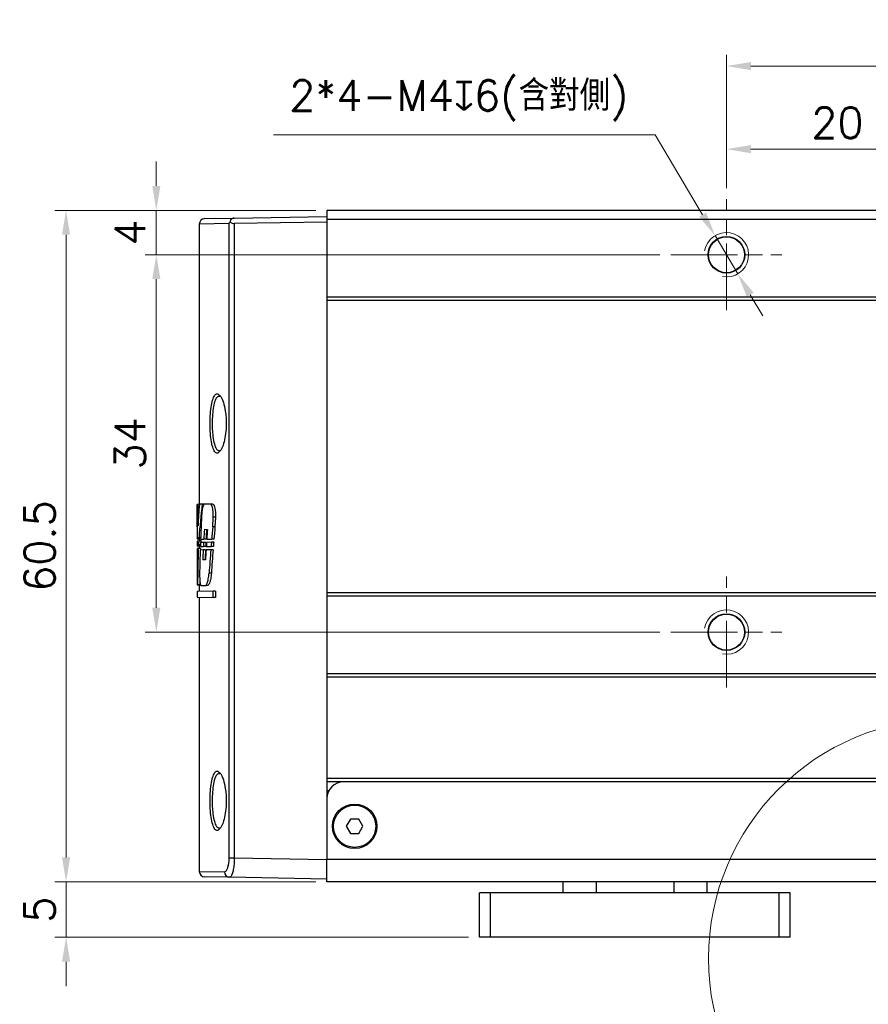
# Model space of a CAD drawing. Header units: inches. Extents: x 0 to 5766, y -2164 to 1330.
# Tile 93 of 210: x 3285 to 3361, y 297 to 386. Entities that reach past the tile are written whole.
import ezdxf

# ---------------------------------------------------------------- set-up
doc = ezdxf.new("R2010")
doc.units = ezdxf.units.IN
doc.header["$MEASUREMENT"] = 0
for name, pattern in [('AM_ISO08W050x2', [9, 6, -0.75, 1.5, -0.75]), ('CENTER', [2, 1.25, -0.25, 0.25, -0.25]), ('SLD-實線', [0])]:
    doc.linetypes.add(name, pattern=pattern)
for name, color, linetype, lineweight in [('AM_0', 7, 'Continuous', 30), ('AM_4', 3, 'Continuous', 15), ('AM_5', 3, 'Continuous', 15), ('AM_7', 4, 'CENTER', 15), ('AM_8', 1, 'Continuous', 15)]:
    doc.layers.add(name, color=color, linetype=linetype, lineweight=lineweight)
doc.styles.add('尺寸標註', font='romans.shx', dxfattribs={"bigfont": 'CHINESET.SHX'})
doc.dimstyles.new('複本(2) CNS2-1$0', dxfattribs={"dimtxt": 2.75, "dimasz": 2.2, "dimexe": 1, "dimexo": 1, "dimgap": 1, "dimtad": 1, "dimtoh": 1, "dimdsep": 46, "dimtxsty": '尺寸標註', "dimcen": 0, "dimclrd": 2, "dimclre": 2, "dimclrt": 3, "dimadec": 0, "dimazin": 2, "dimtp": 0.1, "dimtm": 0.1, "dimtfac": 0.71, "dimtmove": 0, "dimatfit": 0, "dimfxl": 0, "dimlwd": 13, "dimlwe": 13, "dimarcsym": 0})
doc.dimstyles.new('複本(2) CNS2-1$3', dxfattribs={"dimtxt": 2.75, "dimasz": 2.2, "dimexe": 1, "dimexo": 1, "dimgap": 1, "dimtad": 1, "dimtoh": 1, "dimdsep": 46, "dimtxsty": '尺寸標註', "dimcen": 0, "dimclrd": 2, "dimclre": 2, "dimclrt": 3, "dimadec": 0, "dimazin": 2, "dimtp": 0.1, "dimtm": 0.1, "dimtfac": 0.71, "dimtmove": 0, "dimatfit": 0, "dimfxl": 0, "dimlwd": 13, "dimlwe": 13, "dimarcsym": 0})

# ---------------------------------------------------------------- blocks, each defined once
blk = doc.blocks.new('*U12')
at = {"layer": 'AM_0'}
blk.add_circle((1825.448, 3550.974), 1.621, dxfattribs=at)
at = {"layer": 'AM_4'}
blk.add_arc((1825.448, 3550.974), 2, 260, 170, dxfattribs=at)
at = {"layer": 'AM_7', "linetype": 'AM_ISO08W050x2'}
for p, q in [((1825.448, 3545.974), (1825.448, 3555.974)), ((1820.448, 3550.974), (1830.448, 3550.974))]:
    blk.add_line(p, q, dxfattribs=at)
blk = doc.blocks.new('*U15')
at = {"layer": 'AM_0'}
blk.add_circle((1825.448, 3516.974), 1.621, dxfattribs=at)
at = {"layer": 'AM_4'}
blk.add_arc((1825.448, 3516.974), 2, 260, 170, dxfattribs=at)
at = {"layer": 'AM_7', "linetype": 'AM_ISO08W050x2'}
for p, q in [((1825.448, 3511.974), (1825.448, 3521.974)), ((1820.448, 3516.974), (1830.448, 3516.974))]:
    blk.add_line(p, q, dxfattribs=at)
blk = doc.blocks.new('*D293')
at = {"layer": 'AM_5', "color": 2, "lineweight": 13}
for p, q in [((3296.993, 370.726), (3296.993, 372.926)), ((3311.362, 368.526), (3295.993, 368.526)), ((3296.993, 368.526), (3296.993, 364.526)), ((3342.362, 364.526), (3295.993, 364.526)), ((3296.993, 362.326), (3296.993, 360.126))]:
    blk.add_line(p, q, dxfattribs=at)
at = {"layer": 'AM_5', "color": 2}
for points in [[(3296.626, 370.726), (3297.36, 370.726), (3296.993, 368.526)], [(3296.626, 362.326), (3297.36, 362.326), (3296.993, 364.526)]]:
    blk.add_solid(points, dxfattribs=at)
at = {"layer": 'Defpoints', "color": 0}
for p in [(3312.362, 368.526), (3296.993, 364.526), (3343.362, 364.526)]:
    blk.add_point(p, dxfattribs=at)
at = {"layer": 'AM_5', "color": 3, "insert": (3294.618, 366.526), "char_height": 2.75, "attachment_point": 5, "rotation": 90, "style": '尺寸標註'}
blk.add_mtext('4', dxfattribs=at)
blk = doc.blocks.new('*D294')
at = {"layer": 'AM_5', "color": 2, "lineweight": 13}
for p, q in [((3342.362, 364.526), (3295.993, 364.526)), ((3296.993, 362.326), (3296.993, 332.726)), ((3342.362, 330.526), (3295.993, 330.526))]:
    blk.add_line(p, q, dxfattribs=at)
at = {"layer": 'AM_5', "color": 2}
for points in [[(3296.626, 362.326), (3297.36, 362.326), (3296.993, 364.526)], [(3296.626, 332.726), (3297.36, 332.726), (3296.993, 330.526)]]:
    blk.add_solid(points, dxfattribs=at)
at = {"layer": 'Defpoints', "color": 0}
for p in [(3343.362, 364.526), (3296.993, 330.526), (3343.362, 330.526)]:
    blk.add_point(p, dxfattribs=at)
at = {"layer": 'AM_5', "color": 3, "insert": (3294.618, 347.526), "char_height": 2.75, "attachment_point": 5, "rotation": 90, "style": '尺寸標註'}
blk.add_mtext('34', dxfattribs=at)
blk = doc.blocks.new('*D295')
at = {"layer": 'AM_5', "color": 2, "lineweight": 13}
for p, q in [((3311.362, 368.526), (3287.862, 368.526)), ((3288.862, 366.326), (3288.862, 310.226)), ((3311.362, 308.026), (3287.862, 308.026))]:
    blk.add_line(p, q, dxfattribs=at)
at = {"layer": 'AM_5', "color": 2}
for points in [[(3288.495, 366.326), (3289.229, 366.326), (3288.862, 368.526)], [(3288.495, 310.226), (3289.229, 310.226), (3288.862, 308.026)]]:
    blk.add_solid(points, dxfattribs=at)
at = {"layer": 'Defpoints', "color": 0}
for p in [(3312.362, 368.526), (3288.862, 308.026), (3312.362, 308.026)]:
    blk.add_point(p, dxfattribs=at)
at = {"layer": 'AM_5', "color": 3, "insert": (3286.487, 338.276), "char_height": 2.75, "attachment_point": 5, "rotation": 90, "style": '尺寸標註'}
blk.add_mtext('60.5', dxfattribs=at)
blk = doc.blocks.new('*D296')
at = {"layer": 'AM_5', "color": 2, "lineweight": 13}
for p, q in [((3288.862, 310.226), (3288.862, 312.426)), ((3311.362, 308.026), (3287.862, 308.026)), ((3288.862, 308.026), (3288.862, 303.026)), ((3325.118, 303.026), (3287.862, 303.026)), ((3288.862, 300.826), (3288.862, 298.626))]:
    blk.add_line(p, q, dxfattribs=at)
at = {"layer": 'AM_5', "color": 2}
for points in [[(3288.495, 310.226), (3289.229, 310.226), (3288.862, 308.026)], [(3288.495, 300.826), (3289.229, 300.826), (3288.862, 303.026)]]:
    blk.add_solid(points, dxfattribs=at)
at = {"layer": 'Defpoints', "color": 0}
for p in [(3312.362, 308.026), (3288.862, 303.026), (3326.118, 303.026)]:
    blk.add_point(p, dxfattribs=at)
at = {"layer": 'AM_5', "color": 3, "insert": (3286.487, 305.526), "char_height": 2.75, "attachment_point": 5, "rotation": 90, "style": '尺寸標註'}
blk.add_mtext('5', dxfattribs=at)
blk = doc.blocks.new('*D297')
at = {"layer": 'AM_5', "color": 2, "lineweight": 13}
for p, q in [((3348.362, 370.526), (3348.362, 382.526)), ((3388.362, 370.526), (3388.362, 382.526)), ((3350.562, 381.526), (3386.162, 381.526))]:
    blk.add_line(p, q, dxfattribs=at)
at = {"layer": 'AM_5', "color": 2}
for points in [[(3350.562, 381.893), (3350.562, 381.16), (3348.362, 381.526)], [(3386.162, 381.893), (3386.162, 381.16), (3388.362, 381.526)]]:
    blk.add_solid(points, dxfattribs=at)
at = {"layer": 'Defpoints', "color": 0}
for p in [(3388.362, 381.526), (3348.362, 369.526), (3388.362, 369.526)]:
    blk.add_point(p, dxfattribs=at)
at = {"layer": 'AM_5', "color": 3, "insert": (3368.362, 383.901), "char_height": 2.75, "attachment_point": 5, "style": '尺寸標註'}
blk.add_mtext('40', dxfattribs=at)
blk = doc.blocks.new('*D347')
at = {"layer": 'AM_5', "color": 2, "lineweight": 13}
for p, q in [((3348.362, 370.526), (3348.362, 375.043)), ((3368.362, 372.526), (3368.362, 375.043)), ((3366.162, 374.043), (3350.562, 374.043))]:
    blk.add_line(p, q, dxfattribs=at)
at = {"layer": 'AM_5', "color": 2}
for points in [[(3350.562, 374.409), (3350.562, 373.676), (3348.362, 374.043)], [(3366.162, 374.409), (3366.162, 373.676), (3368.362, 374.043)]]:
    blk.add_solid(points, dxfattribs=at)
at = {"layer": 'Defpoints', "color": 0}
for p in [(3348.362, 374.043), (3368.362, 371.526), (3348.362, 369.526)]:
    blk.add_point(p, dxfattribs=at)
at = {"layer": 'AM_5', "color": 3, "insert": (3358.362, 376.418), "char_height": 2.75, "attachment_point": 5, "style": '尺寸標註'}
blk.add_mtext('20', dxfattribs=at)
blk = doc.blocks.new('*D298')
at = {"layer": 'AM_5', "color": 2, "lineweight": 13}
for p, q in [((3341.946, 375.322), (3307.553, 375.322)), ((3346.216, 368.137), (3341.946, 375.322)), ((3349.384, 362.807), (3347.34, 366.246)), ((3350.508, 360.916), (3351.632, 359.025))]:
    blk.add_line(p, q, dxfattribs=at)
at = {"layer": 'AM_5', "color": 2}
for points in [[(3346.531, 368.324), (3345.901, 367.949), (3347.34, 366.246)], [(3350.823, 361.103), (3350.193, 360.729), (3349.384, 362.807)]]:
    blk.add_solid(points, dxfattribs=at)
at = {"layer": 'Defpoints', "color": 0}
for p in [(3347.34, 366.246), (3349.384, 362.807)]:
    blk.add_point(p, dxfattribs=at)
at = {"layer": 'AM_5', "color": 3, "insert": (3324.249, 378.417), "char_height": 2.75, "attachment_point": 5, "style": '尺寸標註'}
blk.add_mtext('2*4-M4{\\Famgdt;x}6(含對側)', dxfattribs=at)

msp = doc.modelspace()

# ---------------------------------------------------------------- linework, layer by layer
at = {"color": 7, "linetype": 'SLD-實線', "lineweight": 25}
for p, q in [((3425.362, 368.526), (3312.362, 368.526)), ((3312.362, 368.526), (3312.362, 367.704)), ((3301.353, 367.784), (3304.02, 367.831)), ((3303.558, 310.172), (3303.558, 367.331)), ((3304.02, 367.831), (3312.362, 367.976)), ((3312.362, 367.476), (3304.02, 367.331)), ((3304.02, 367.331), (3304.02, 310.172)), ((3425.362, 367.704), (3312.362, 367.704)), ((3312.362, 367.704), (3312.362, 360.704)), ((3300.862, 367.284), (3300.862, 342.037)), ((3347.34, 363.232), (3347.339, 363.232)), ((3349.385, 363.232), (3349.383, 363.232)), ((3425.362, 360.704), (3312.362, 360.704)), ((3312.362, 360.704), (3312.362, 360.404)), ((3425.362, 360.404), (3312.362, 360.404)), ((3312.362, 360.404), (3312.362, 334.076)), ((3302.672, 351.789), (3302.701, 351.773)), ((3300.662, 341.887), (3300.662, 339.062)), ((3300.734, 342.035), (3300.665, 342.034)), ((3300.872, 342.038), (3300.734, 342.035)), ((3301.126, 342.042), (3300.872, 342.038)), ((3301.282, 342.045), (3301.126, 342.042)), ((3301.881, 342.055), (3301.282, 342.045)), ((3302.087, 342.059), (3301.881, 342.055)), ((3300.663, 340.015), (3300.664, 340.884)), ((3302.072, 340.009), (3302.114, 340.881)), ((3302.321, 340.88), (3302.114, 340.881)), ((3302.321, 340.88), (3302.279, 340.008)), ((3302.279, 340.008), (3302.072, 340.009)), ((3300.862, 338.908), (3300.662, 338.912)), ((3300.676, 339.049), (3300.839, 339.046)), ((3300.992, 339.043), (3300.839, 339.046)), ((3300.862, 339.046), (3300.862, 338.736)), ((3301.32, 339.788), (3301.591, 339.783)), ((3300.678, 338.595), (3300.662, 338.595)), ((3300.862, 338.252), (3300.663, 338.255)), ((3300.818, 338.735), (3300.677, 338.733)), ((3300.679, 338.392), (3300.796, 338.39)), ((3300.77, 338.055), (3300.681, 338.053)), ((3300.971, 338.058), (3300.77, 338.055)), ((3300.97, 338.387), (3300.796, 338.39)), ((3301.019, 338.738), (3300.818, 338.735)), ((3300.862, 338.389), (3300.862, 338.056)), ((3300.965, 338.25), (3301.237, 338.245)), ((3301.256, 338.605), (3300.978, 338.6)), ((3300.987, 338.906), (3301.272, 338.901)), ((3301.44, 338.242), (3301.237, 338.245)), ((3301.459, 338.609), (3301.256, 338.605)), ((3301.475, 338.898), (3301.272, 338.901)), ((3301.497, 338.241), (3301.93, 338.233)), ((3301.96, 338.618), (3301.521, 338.61)), ((3301.534, 338.897), (3301.982, 338.889)), ((3302.136, 338.229), (3301.93, 338.233)), ((3302.167, 338.621), (3301.96, 338.618)), ((3302.188, 338.885), (3301.982, 338.889)), ((3300.68, 337.916), (3300.664, 337.916)), ((3301.22, 337.925), (3300.953, 337.921)), ((3301.424, 337.929), (3301.22, 337.925)), ((3301.901, 337.937), (3301.473, 337.93)), ((3302.107, 337.941), (3301.901, 337.937)), ((3300.904, 336.501), (3300.896, 335.841)), ((3301.42, 337.05), (3301.176, 337.046)), ((3301.95, 335.83), (3301.745, 335.831)), ((3300.663, 334.794), (3300.71, 334.793)), ((3300.91, 334.79), (3300.71, 334.793)), ((3300.862, 334.737), (3300.723, 334.739)), ((3300.862, 334.791), (3300.862, 334.18)), ((3301.005, 334.735), (3301.266, 334.73)), ((3301.006, 334.735), (3301.474, 334.726)), ((3301.678, 334.723), (3301.474, 334.726)), ((3302.12, 334.202), (3300.662, 334.177)), ((3300.662, 334.177), (3300.662, 333.673)), ((3300.662, 333.673), (3302.12, 333.648)), ((3300.862, 333.67), (3300.862, 308.968)), ((3302.328, 334.206), (3302.12, 334.202)), ((3302.12, 333.648), (3302.12, 334.202)), ((3302.328, 333.644), (3302.12, 333.648)), ((3302.328, 334.206), (3302.328, 333.644)), ((3425.362, 334.076), (3312.362, 334.076)), ((3312.362, 334.076), (3312.362, 333.776)), ((3425.362, 333.776), (3312.362, 333.776)), ((3312.362, 333.776), (3312.362, 326.776)), ((3425.362, 326.776), (3312.362, 326.776)), ((3312.362, 326.776), (3312.362, 326.476)), ((3425.362, 326.476), (3312.362, 326.476)), ((3312.362, 326.476), (3312.362, 317.326)), ((3302.672, 317.789), (3302.701, 317.773)), ((3425.362, 317.326), (3312.362, 317.326)), ((3312.362, 317.326), (3312.362, 317.076)), ((3312.362, 317.076), (3312.362, 315.526)), ((3313.862, 317.026), (3312.362, 317.026)), ((3423.862, 317.026), (3313.862, 317.026)), ((3312.535, 316.226), (3312.362, 316.226)), ((3312.362, 315.526), (3312.362, 310.026)), ((3303.558, 310.172), (3304.02, 310.172)), ((3304.02, 310.172), (3312.362, 310.026)), ((3425.362, 310.026), (3312.362, 310.026)), ((3312.362, 308.026), (3312.362, 310.026)), ((3303.589, 308.43), (3301.353, 308.469)), ((3312.362, 308.276), (3303.589, 308.43)), ((3425.362, 308.026), (3312.362, 308.026)), ((3333.618, 308.026), (3333.618, 307.026)), ((3346.618, 307.026), (3346.618, 308.026)), ((3326.118, 303.026), (3326.118, 307.026)), ((3327.118, 307.026), (3326.118, 307.026)), ((3327.118, 303.026), (3327.118, 307.026)), ((3353.118, 307.026), (3327.118, 307.026)), ((3353.118, 303.026), (3353.118, 307.026)), ((3354.118, 307.026), (3353.118, 307.026)), ((3354.118, 303.026), (3354.118, 307.026)), ((3327.118, 303.026), (3326.118, 303.026)), ((3353.118, 303.026), (3327.118, 303.026)), ((3354.118, 303.026), (3353.118, 303.026))]:
    msp.add_line(p, q, dxfattribs=at)
at = {"color": 8, "linetype": 'SLD-實線', "lineweight": 25}
for p, q in [((3303.558, 367.331), (3300.862, 367.284)), ((3300.862, 308.968), (3303.122, 308.929)), ((3336.618, 308.026), (3336.618, 307.026)), ((3343.618, 308.026), (3343.618, 307.026))]:
    msp.add_line(p, q, dxfattribs=at)
msp.add_lwpolyline([(3314.487, 313.676), (3314.112, 313.026), (3314.487, 312.376), (3315.237, 312.376), (3315.613, 313.026), (3315.237, 313.676)], close=True)
at = {"color": 7, "linetype": 'SLD-實線', "lineweight": 25}
for centre, radius in [((3348.362, 364.526), 1.65), ((3348.362, 330.526), 1.65), ((3314.862, 313.026), 2), ((3314.862, 313.026), 1.9)]:
    msp.add_circle(centre, radius, dxfattribs=at)
for centre, radius, start, end in [((3301.362, 367.284), 0.5, 91, 180.39448), ((3313.862, 315.526), 1.5, 90, 180), ((3301.362, 308.968), 0.5, 181.30942, 269), ((3303.61, 308.917), 0.488, 178.50355, 267.5436)]:
    msp.add_arc(centre, radius, start, end, dxfattribs=at)
for centre, major_axis, ratio, start_param, end_param in [((3304.029, 367.831), (0.355, 0.365), 0.965693, 3.049419, 3.913901), ((3346.612, 340.632), (-0.845, 245.843), 0.186876, 1.564453, 1.576595), ((3346.612, 364.265), (0.83, 301.508), 0.152376, 1.645011, 1.651458), ((3346.612, 337.721), (2.612, 58.738), 0.781017, 1.532004, 1.565075), ((3346.612, 332.919), (-3.277, 55.497), 0.825861, 1.35713, 1.411574), ((3346.612, 324.55), (0.94, 142.854), 0.321589, 1.458353, 1.472245), ((3346.612, 336.443), (-0.94, 142.854), 0.321589, 1.543674, 1.551402), ((3346.612, 302.359), (-0.94, 142.854), 0.321589, 1.301979, 1.310097), ((3346.612, 302.359), (-0.935, 142.232), 0.321589, 1.300792, 1.308966), ((3346.612, 313.131), (-0.94, 142.854), 0.321589, 1.380984, 1.387296), ((3346.612, 313.131), (-0.935, 142.232), 0.321589, 1.380179, 1.38652), ((3346.612, 313.777), (0.94, 142.854), 0.321589, 1.38985, 1.396155), ((3346.612, 336.464), (-0.942, 141.578), 0.324488, 1.553587, 1.555987), ((3346.612, 336.555), (0.94, 142.854), 0.321589, 1.562425, 1.585241), ((3346.612, 340.431), (-0.855, 223.219), 0.205816, 1.577618, 1.579143), ((3346.612, 325.661), (-0.94, 142.854), 0.321589, 1.481812, 1.504709), ((3346.612, 332.883), (-3.21, 55.748), 0.822236, 1.418431, 1.424641), ((3346.612, 324.6), (0.942, 141.578), 0.324488, 1.473909, 1.476397), ((3346.612, 325.661), (-0.935, 142.232), 0.321589, 1.481406, 1.482376), ((3346.612, 332.883), (-3.196, 55.505), 0.822236, 1.417907, 1.420396), ((3346.612, 313.36), (-0.942, 141.578), 0.324488, 1.389368, 1.391953), ((3346.612, 313.36), (-0.938, 140.962), 0.324488, 1.38855, 1.391197), ((3346.612, 313.924), (0.942, 141.578), 0.324488, 1.397701, 1.400349), ((3346.612, 302.684), (-0.942, 141.578), 0.324488, 1.312026, 1.314832), ((3346.612, 302.684), (-0.938, 140.962), 0.324488, 1.310852, 1.313725), ((3346.612, 336.536), (-0.94, 142.854), 0.321589, 1.559023, 1.568613), ((3346.612, 324.479), (0.94, 142.854), 0.321589, 1.478675, 1.488652), ((3346.612, 313.36), (-0.942, 141.578), 0.324488, 1.394246, 1.400553), ((3346.612, 313.36), (-0.938, 140.962), 0.324488, 1.393451, 1.399785), ((3346.612, 314.005), (0.942, 141.578), 0.324488, 1.403159, 1.409461), ((3346.612, 302.452), (-0.94, 142.854), 0.321589, 1.317649, 1.332839), ((3346.612, 302.452), (-0.935, 142.232), 0.321589, 1.316501, 1.331797), ((3346.612, 325.661), (-0.935, 142.232), 0.321589, 1.502006, 1.504454)]:
    msp.add_ellipse(centre, major_axis=major_axis, ratio=ratio, start_param=start_param, end_param=end_param, dxfattribs=at)
for points, knots in [([(3303.558, 367.331), (3303.559, 367.332), (3303.578, 367.389), (3303.611, 367.445), (3303.643, 367.5)], [0, 0, 0, 0, 0.0187153, 1, 1, 1, 1]), ([(3304.02, 367.831), (3303.981, 367.828), (3303.902, 367.822), (3303.798, 367.778), (3303.712, 367.709), (3303.654, 367.613), (3303.647, 367.538), (3303.643, 367.5)], [0, 0, 0, 0, 0.176742, 0.354113, 0.522804, 0.754463, 1, 1, 1, 1]), ([(3302.626, 351.901), (3302.684, 351.859), (3302.83, 351.754), (3303.045, 351.243), (3303.204, 350.564), (3303.29, 349.804), (3303.303, 349.025), (3303.223, 348.188), (3303.062, 347.473), (3302.859, 346.953), (3302.712, 346.819), (3302.647, 346.76)], [0, 0, 0, 0, 0.087425, 0.219185, 0.348197, 0.429355, 0.545534, 0.661727, 0.779215, 0.901853, 1, 1, 1, 1]), ([(3302.713, 346.89), (3302.694, 346.876), (3302.671, 346.859), (3302.667, 346.863), (3302.666, 346.863)], [0, 0, 0, 0, 0.863846, 1, 1, 1, 1]), ([(3300.664, 340.884), (3300.665, 340.984), (3300.665, 341.193), (3300.664, 341.504), (3300.662, 341.773), (3300.662, 341.962), (3300.663, 342.025), (3300.664, 342.033), (3300.664, 342.034)], [0, 0, 0, 0, 0.178995, 0.376994, 0.575005, 0.77305, 0.971112, 1, 1, 1, 1]), ([(3301.282, 342.045), (3301.251, 342.001), (3301.189, 341.914), (3301.118, 341.546), (3301.082, 341.169), (3301.07, 340.932), (3301.067, 340.879)], [0, 0, 0, 0, 0.3039417, 0.6102873, 0.9138566, 1, 1, 1, 1]), ([(3302.114, 340.881), (3302.116, 340.98), (3302.121, 341.189), (3302.096, 341.499), (3302.048, 341.771), (3301.98, 341.968), (3301.921, 342.044), (3301.888, 342.053), (3301.881, 342.055)], [0, 0, 0, 0, 0.173011, 0.362191, 0.552532, 0.74767, 0.948593, 1, 1, 1, 1]), ([(3302.087, 342.059), (3302.114, 342.043), (3302.169, 342.011), (3302.243, 341.819), (3302.298, 341.546), (3302.328, 341.216), (3302.323, 340.991), (3302.321, 340.88)], [0, 0, 0, 0, 0.203842, 0.408984, 0.611499, 0.808099, 1, 1, 1, 1]), ([(3300.896, 335.841), (3300.896, 335.737), (3300.895, 335.523), (3300.907, 335.214), (3300.93, 334.957), (3300.962, 334.785), (3300.989, 334.736), (3301.004, 334.735), (3301.006, 334.735)], [0, 0, 0, 0, 0.185261, 0.38221, 0.5794, 0.777413, 0.976619, 1, 1, 1, 1]), ([(3301.474, 334.726), (3301.511, 334.782), (3301.585, 334.895), (3301.686, 335.291), (3301.725, 335.652), (3301.745, 335.831)], [0, 0, 0, 0, 0.331746, 0.667649, 1, 1, 1, 1]), ([(3301.95, 335.83), (3301.932, 335.662), (3301.895, 335.316), (3301.796, 334.907), (3301.719, 334.786), (3301.678, 334.723)], [0, 0, 0, 0, 0.310679, 0.636582, 1, 1, 1, 1]), ([(3302.626, 317.901), (3302.684, 317.859), (3302.83, 317.754), (3303.045, 317.243), (3303.204, 316.564), (3303.29, 315.804), (3303.303, 315.025), (3303.223, 314.188), (3303.062, 313.473), (3302.859, 312.953), (3302.712, 312.819), (3302.647, 312.76)], [0, 0, 0, 0, 0.087425, 0.219185, 0.348197, 0.429355, 0.545534, 0.661727, 0.779215, 0.901853, 1, 1, 1, 1]), ([(3302.713, 312.89), (3302.694, 312.876), (3302.671, 312.859), (3302.667, 312.863), (3302.666, 312.863)], [0, 0, 0, 0, 0.863846, 1, 1, 1, 1]), ([(3303.122, 308.929), (3303.162, 308.939), (3303.248, 308.958), (3303.371, 309.133), (3303.474, 309.414), (3303.544, 309.771), (3303.554, 310.038), (3303.558, 310.172)], [0, 0, 0, 0, 0.1878625, 0.4033855, 0.6061418, 0.8032081, 1, 1, 1, 1]), ([(3304.02, 310.172), (3304.015, 309.985), (3304.004, 309.613), (3303.933, 309.113), (3303.832, 308.719), (3303.711, 308.471), (3303.628, 308.443), (3303.589, 308.43)], [0, 0, 0, 0, 0.200588, 0.399903, 0.602485, 0.815419, 1, 1, 1, 1])]:
    msp.add_open_spline(points, degree=3, knots=knots, dxfattribs=at)
at = {"color": 8, "linetype": 'SLD-實線', "lineweight": 25}
for points, knots in [([(3301.834, 349.044), (3301.833, 349.139), (3301.827, 349.525), (3301.852, 350.211), (3301.943, 350.994), (3302.093, 351.603), (3302.297, 351.948), (3302.485, 352.05), (3302.598, 351.931), (3302.626, 351.901)], [0, 0, 0, 0, 0.05599, 0.228629, 0.401369, 0.576047, 0.754429, 0.937828, 1, 1, 1, 1]), ([(3302.682, 351.768), (3302.617, 351.765), (3302.472, 351.758), (3302.285, 351.425), (3302.135, 350.871), (3302.044, 350.144), (3302.019, 349.51), (3302.025, 349.153), (3302.026, 349.065)], [0, 0, 0, 0, 0.162882, 0.360862, 0.554657, 0.746306, 0.93787, 1, 1, 1, 1]), ([(3302.647, 346.76), (3302.627, 346.736), (3302.521, 346.605), (3302.329, 346.675), (3302.109, 346.999), (3301.949, 347.624), (3301.86, 348.346), (3301.841, 348.845), (3301.834, 349.044)], [0, 0, 0, 0, 0.048308, 0.258361, 0.467344, 0.670876, 0.86829, 1, 1, 1, 1]), ([(3302.026, 349.065), (3302.034, 348.881), (3302.052, 348.422), (3302.107, 348.007), (3302.191, 347.567), (3302.301, 347.185), (3302.485, 346.879), (3302.619, 346.894), (3302.668, 346.899)], [0, 0, 0, 0, 0.15293, 0.380017, 0.382151, 0.618442, 0.861171, 1, 1, 1, 1]), ([(3301.834, 315.044), (3301.833, 315.139), (3301.827, 315.525), (3301.852, 316.211), (3301.943, 316.994), (3302.093, 317.603), (3302.297, 317.948), (3302.485, 318.05), (3302.598, 317.931), (3302.626, 317.901)], [0, 0, 0, 0, 0.05599, 0.228629, 0.401369, 0.576047, 0.754429, 0.937828, 1, 1, 1, 1]), ([(3302.682, 317.768), (3302.617, 317.765), (3302.472, 317.758), (3302.285, 317.425), (3302.135, 316.871), (3302.044, 316.144), (3302.019, 315.51), (3302.025, 315.153), (3302.026, 315.065)], [0, 0, 0, 0, 0.162882, 0.360862, 0.554657, 0.746306, 0.93787, 1, 1, 1, 1]), ([(3302.647, 312.76), (3302.627, 312.736), (3302.521, 312.605), (3302.329, 312.675), (3302.109, 312.999), (3301.949, 313.624), (3301.86, 314.346), (3301.841, 314.845), (3301.834, 315.044)], [0, 0, 0, 0, 0.0483084, 0.2583611, 0.4673444, 0.6708757, 0.8682902, 1, 1, 1, 1]), ([(3302.026, 315.065), (3302.034, 314.881), (3302.052, 314.422), (3302.107, 314.007), (3302.191, 313.567), (3302.301, 313.185), (3302.485, 312.879), (3302.619, 312.894), (3302.668, 312.899)], [0, 0, 0, 0, 0.15293, 0.380017, 0.382151, 0.618442, 0.861171, 1, 1, 1, 1])]:
    msp.add_open_spline(points, degree=3, knots=knots, dxfattribs=at)
at = {"layer": 'AM_8'}
msp.add_circle((3368.362, 301.105), 21.618, dxfattribs=at)

# ---------------------------------------------------------------- block references
at = {"layer": 'AM_0'}
for name in ['*U12', '*U15']:
    msp.add_blockref(name, (1522.914, -3186.448), dxfattribs=at)

# ---------------------------------------------------------------- dimensions: what is measured, and where the dimension line sits
at = {"layer": 'AM_5'}
for base, p1, p2, picture, middle in [((3388.362, 381.526), (3348.362, 369.526), (3388.362, 369.526), '*D297', (3368.362, 383.901)), ((3348.362, 374.043), (3368.362, 371.526), (3348.362, 369.526), '*D347', (3358.362, 376.418))]:
    dim = msp.add_linear_dim(base=base, p1=p1, p2=p2, dimstyle='複本(2) CNS2-1$0', override={"dimdec": 1}, dxfattribs=at)
    dim.commit()
    dim.dimension.update_dxf_attribs({"geometry": picture, "text_midpoint": middle})
dim = msp.add_diameter_dim_2p(p1=(3349.384, 362.807), p2=(3347.34, 366.246), text='2*4-M4{\\Famgdt;x}6(含對側)', dimstyle='複本(2) CNS2-1$3', override={"dimdec": 1}, dxfattribs=at)
dim.commit()
dim.dimension.update_dxf_attribs({"geometry": '*D298', "text_midpoint": (3324.249, 375.322), "dimtype": 163})
dim = msp.add_linear_dim(base=(3296.993, 364.526), p1=(3312.362, 368.526), p2=(3343.362, 364.526), angle=90, dimstyle='複本(2) CNS2-1$0', override={"dimdec": 1, "dimtix": 1}, dxfattribs=at)
dim.commit()
dim.dimension.update_dxf_attribs({"geometry": '*D293', "text_midpoint": (3296.993, 366.526), "dimtype": 160})
for base, p1, p2, picture, middle in [((3288.862, 308.026), (3312.362, 368.526), (3312.362, 308.026), '*D295', (3286.487, 338.276)), ((3296.993, 330.526), (3343.362, 364.526), (3343.362, 330.526), '*D294', (3294.618, 347.526)), ((3288.862, 303.026), (3312.362, 308.026), (3326.118, 303.026), '*D296', (3286.487, 305.526))]:
    dim = msp.add_linear_dim(base=base, p1=p1, p2=p2, angle=90, dimstyle='複本(2) CNS2-1$0', override={"dimdec": 1, "dimtix": 1}, dxfattribs=at)
    dim.commit()
    dim.dimension.update_dxf_attribs({"geometry": picture, "text_midpoint": middle})

doc.saveas('drawing.dxf')
